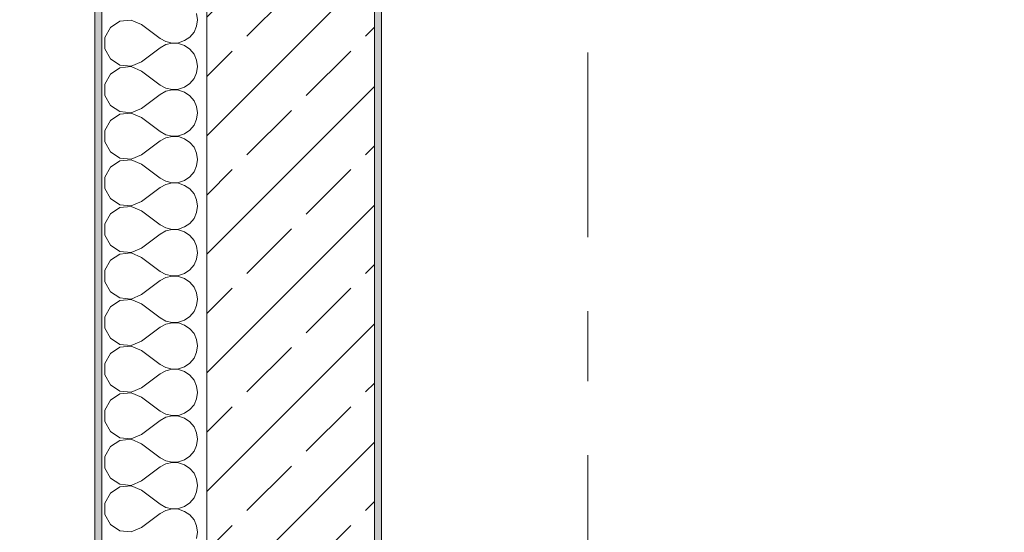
# Model space of a CAD drawing. Header units: metres. Extents: x -3.6 to 84.5, y -11 to 16.8.
# Tile 77 of 256: x -0.3 to 1.1, y 11.5 to 12.2. Entities that reach past the tile are written whole.
import ezdxf

# ---------------------------------------------------------------- set-up
doc = ezdxf.new("R2010")
doc.units = ezdxf.units.M
doc.header["$MEASUREMENT"] = 0
doc.linetypes.add('Strichlinie doppelt', pattern=[0.546806, 0.264583, -0.105833, 0.070556, -0.105833])
for name, color, linetype in [('152 - Bemaßung_ Beschriftung.Ausbau', 7, 'Continuous'), ('451 - Universal.Achsen Raster', 7, 'Continuous'), ('603 - Struktur.Bodenplatte_ Decke Roh', 7, 'Continuous'), ('604 - Struktur.Wand Aussen', 7, 'Continuous'), ('650 - Abdeckung.Fußboden Aufbau', 7, 'Continuous')]:
    doc.layers.add(name, color=color, linetype=linetype)
doc.styles.add('ERSTELLTER_STIL_2', font='txt')
doc.dimstyles.new('ERSTELLTER_STIL__1', dxfattribs={"dimtxt": 0.1, "dimasz": 0.0532, "dimexe": 0.18, "dimexo": 0.0625, "dimgap": 0, "dimtad": 1, "dimzin": 0, "dimdsep": 46, "dimtxsty": 'ERSTELLTER_STIL_2', "dimblk": 'ARROWHEAD_2', "dimblk1": 'ARROWHEAD_2', "dimblk2": 'ARROWHEAD_2', "dimcen": 0.09, "dimse1": 1, "dimse2": 1, "dimclrd": 7, "dimclre": 7, "dimclrt": 7, "dimazin": 0, "dimtfac": 1, "dimtdec": 4, "dimtmove": 0, "dimatfit": 3, "dimfxl": 1, "dimtolj": 1, "dimtzin": 0, "dimarcsym": 0})
doc.dimstyles.new('ERSTELLTER_STIL__10', dxfattribs={"dimtxt": 0.1, "dimasz": 0.0532, "dimexe": 0.18, "dimexo": 0.0625, "dimgap": 0, "dimtad": 1, "dimzin": 0, "dimdsep": 46, "dimtxsty": 'ERSTELLTER_STIL_2', "dimblk": 'ARROWHEAD_2', "dimblk1": 'ARROWHEAD_2', "dimblk2": 'ARROWHEAD_2', "dimcen": 0.09, "dimse1": 1, "dimse2": 1, "dimclrd": 256, "dimclre": 256, "dimclrt": 256, "dimazin": 0, "dimtfac": 1, "dimtdec": 4, "dimtmove": 0, "dimatfit": 3, "dimfxl": 1, "dimtolj": 1, "dimtzin": 0, "dimarcsym": 0})
doc.dimstyles.new('ERSTELLTER_STIL__3', dxfattribs={"dimtxt": 0.1, "dimasz": 0.0532, "dimexe": 0.18, "dimexo": 0.0625, "dimgap": 0, "dimtad": 1, "dimtih": 1, "dimtoh": 1, "dimzin": 0, "dimdsep": 46, "dimtxsty": 'ERSTELLTER_STIL_2', "dimblk": 'ARROWHEAD_2', "dimblk1": 'ARROWHEAD_2', "dimblk2": 'ARROWHEAD_2', "dimcen": 0.09, "dimse1": 1, "dimse2": 1, "dimclrd": 7, "dimclre": 7, "dimclrt": 7, "dimazin": 0, "dimtfac": 1, "dimtdec": 4, "dimtmove": 0, "dimatfit": 3, "dimfxl": 1, "dimtolj": 1, "dimtzin": 0, "dimarcsym": 0})
doc.dimstyles.new('ERSTELLTER_STIL__4', dxfattribs={"dimtxt": 0.1, "dimasz": 0.0532, "dimexe": 0.18, "dimexo": 0.0625, "dimgap": 0, "dimtad": 1, "dimtih": 1, "dimtoh": 1, "dimzin": 0, "dimdsep": 46, "dimtxsty": 'ERSTELLTER_STIL_2', "dimblk": 'ARROWHEAD_2', "dimblk1": 'ARROWHEAD_2', "dimblk2": 'ARROWHEAD_2', "dimcen": 0.09, "dimse1": 1, "dimse2": 1, "dimclrd": 7, "dimclre": 7, "dimclrt": 7, "dimazin": 0, "dimtfac": 1, "dimtdec": 4, "dimtmove": 2, "dimatfit": 3, "dimfxl": 1, "dimtolj": 1, "dimtzin": 0, "dimarcsym": 0})

# ---------------------------------------------------------------- blocks, each defined once
blk = doc.blocks.new('*X25')
at = {"layer": '604 - Struktur.Wand Aussen', "color": 7, "linetype": 'Continuous', "lineweight": 5}
for p, q in [((-0.1233, 12.1996), (-0.1395, 12.1981)), ((-0.1083, 12.1933), (-0.1233, 12.1996)), ((-0.0283, 12.2), (-0.0296, 12.2091)), ((-0.0296, 12.1909), (-0.0283, 12.2)), ((-0.153, 12.1891), (-0.1607, 12.1748)), ((-0.1395, 12.1981), (-0.153, 12.1891)), ((-0.1083, 12.1933), (-0.0817, 12.1733)), ((-0.0333, 12.1825), (-0.0296, 12.1909)), ((-0.1607, 12.1748), (-0.1607, 12.1585)), ((-0.0817, 12.1733), (-0.0736, 12.1689)), ((-0.0468, 12.1702), (-0.0392, 12.1754)), ((-0.0392, 12.1754), (-0.0333, 12.1825)), ((-0.1607, 12.1585), (-0.153, 12.1442)), ((-0.1083, 12.14), (-0.0817, 12.16)), ((-0.0736, 12.1645), (-0.0817, 12.16)), ((-0.0736, 12.1689), (-0.0647, 12.1668)), ((-0.0647, 12.1665), (-0.0736, 12.1645)), ((-0.0647, 12.1668), (-0.0555, 12.1672)), ((-0.0555, 12.1661), (-0.0647, 12.1665)), ((-0.0555, 12.1672), (-0.0468, 12.1702)), ((-0.0468, 12.1631), (-0.0555, 12.1661)), ((-0.0392, 12.1579), (-0.0468, 12.1631)), ((-0.0333, 12.1509), (-0.0392, 12.1579)), ((-0.153, 12.1442), (-0.1395, 12.1352)), ((-0.0296, 12.1424), (-0.0333, 12.1509)), ((-0.0283, 12.1333), (-0.0296, 12.1424)), ((-0.1395, 12.1314), (-0.153, 12.1224)), ((-0.1395, 12.1352), (-0.1233, 12.1337)), ((-0.1233, 12.133), (-0.1395, 12.1314)), ((-0.1233, 12.1337), (-0.1083, 12.14)), ((-0.1083, 12.1267), (-0.1233, 12.133)), ((-0.0296, 12.1242), (-0.0283, 12.1333)), ((-0.153, 12.1224), (-0.1607, 12.1081)), ((-0.1083, 12.1267), (-0.0817, 12.1067)), ((-0.0392, 12.1087), (-0.0333, 12.1158)), ((-0.0333, 12.1158), (-0.0296, 12.1242)), ((-0.1607, 12.1081), (-0.1607, 12.0919)), ((-0.0817, 12.1067), (-0.0736, 12.1022)), ((-0.0736, 12.1022), (-0.0647, 12.1001)), ((-0.0647, 12.1001), (-0.0555, 12.1006)), ((-0.0555, 12.1006), (-0.0468, 12.1035)), ((-0.0468, 12.1035), (-0.0392, 12.1087)), ((-0.1607, 12.0919), (-0.153, 12.0776)), ((-0.1083, 12.0733), (-0.0817, 12.0933)), ((-0.0736, 12.0978), (-0.0817, 12.0933)), ((-0.0647, 12.0999), (-0.0736, 12.0978)), ((-0.0555, 12.0994), (-0.0647, 12.0999)), ((-0.0468, 12.0965), (-0.0555, 12.0994)), ((-0.0392, 12.0913), (-0.0468, 12.0965)), ((-0.0333, 12.0842), (-0.0392, 12.0913)), ((-0.153, 12.0776), (-0.1395, 12.0686)), ((-0.1233, 12.067), (-0.1083, 12.0733)), ((-0.0296, 12.0758), (-0.0333, 12.0842)), ((-0.0283, 12.0667), (-0.0296, 12.0758)), ((-0.1395, 12.0648), (-0.153, 12.0558)), ((-0.1395, 12.0686), (-0.1233, 12.067)), ((-0.1233, 12.0663), (-0.1395, 12.0648)), ((-0.1083, 12.06), (-0.1233, 12.0663)), ((-0.1083, 12.06), (-0.0817, 12.04)), ((-0.0296, 12.0576), (-0.0283, 12.0667)), ((-0.153, 12.0558), (-0.1607, 12.0415)), ((-0.0392, 12.0421), (-0.0333, 12.0491)), ((-0.0333, 12.0491), (-0.0296, 12.0576)), ((-0.1607, 12.0415), (-0.1607, 12.0252)), ((-0.0817, 12.04), (-0.0736, 12.0355)), ((-0.0736, 12.0311), (-0.0817, 12.0267)), ((-0.0736, 12.0355), (-0.0647, 12.0335)), ((-0.0647, 12.0332), (-0.0736, 12.0311)), ((-0.0647, 12.0335), (-0.0555, 12.0339)), ((-0.0555, 12.0328), (-0.0647, 12.0332)), ((-0.0555, 12.0339), (-0.0468, 12.0369)), ((-0.0468, 12.0298), (-0.0555, 12.0328)), ((-0.0468, 12.0369), (-0.0392, 12.0421)), ((-0.0392, 12.0246), (-0.0468, 12.0298)), ((-0.1607, 12.0252), (-0.153, 12.0109)), ((-0.1083, 12.0067), (-0.0817, 12.0267)), ((-0.0333, 12.0175), (-0.0392, 12.0246)), ((-0.0296, 12.0091), (-0.0333, 12.0175)), ((-0.153, 12.0109), (-0.1395, 12.0019)), ((-0.1395, 12.0019), (-0.1233, 12.0004)), ((-0.1233, 12.0004), (-0.1083, 12.0067)), ((-0.0283, 12), (-0.0296, 12.0091)), ((-0.153, 11.9891), (-0.1607, 11.9748)), ((-0.1395, 11.9981), (-0.153, 11.9891)), ((-0.1233, 11.9996), (-0.1395, 11.9981)), ((-0.1083, 11.9933), (-0.1233, 11.9996)), ((-0.1083, 11.9933), (-0.0817, 11.9733)), ((-0.0333, 11.9825), (-0.0296, 11.9909)), ((-0.0296, 11.9909), (-0.0283, 12)), ((-0.1607, 11.9748), (-0.1607, 11.9585)), ((-0.0817, 11.9733), (-0.0736, 11.9689)), ((-0.0468, 11.9702), (-0.0392, 11.9754)), ((-0.0392, 11.9754), (-0.0333, 11.9825)), ((-0.1083, 11.94), (-0.0817, 11.96)), ((-0.0736, 11.9645), (-0.0817, 11.96)), ((-0.0736, 11.9689), (-0.0647, 11.9668)), ((-0.0647, 11.9665), (-0.0736, 11.9645)), ((-0.0647, 11.9668), (-0.0555, 11.9672)), ((-0.0555, 11.9661), (-0.0647, 11.9665)), ((-0.0555, 11.9672), (-0.0468, 11.9702)), ((-0.0468, 11.9631), (-0.0555, 11.9661)), ((-0.0392, 11.9579), (-0.0468, 11.9631)), ((-0.1607, 11.9585), (-0.153, 11.9442)), ((-0.0333, 11.9509), (-0.0392, 11.9579)), ((-0.0296, 11.9424), (-0.0333, 11.9509)), ((-0.153, 11.9442), (-0.1395, 11.9352)), ((-0.1395, 11.9314), (-0.153, 11.9224)), ((-0.1395, 11.9352), (-0.1233, 11.9337)), ((-0.1233, 11.933), (-0.1395, 11.9314)), ((-0.1233, 11.9337), (-0.1083, 11.94)), ((-0.1083, 11.9267), (-0.1233, 11.933)), ((-0.0283, 11.9333), (-0.0296, 11.9424)), ((-0.0296, 11.9242), (-0.0283, 11.9333)), ((-0.153, 11.9224), (-0.1607, 11.9081)), ((-0.1083, 11.9267), (-0.0817, 11.9067)), ((-0.0333, 11.9158), (-0.0296, 11.9242)), ((-0.1607, 11.9081), (-0.1607, 11.8919)), ((-0.0817, 11.9067), (-0.0736, 11.9022)), ((-0.0555, 11.9006), (-0.0468, 11.9035)), ((-0.0468, 11.9035), (-0.0392, 11.9087)), ((-0.0392, 11.9087), (-0.0333, 11.9158)), ((-0.1607, 11.8919), (-0.153, 11.8776)), ((-0.1083, 11.8733), (-0.0817, 11.8933)), ((-0.0736, 11.8978), (-0.0817, 11.8933)), ((-0.0736, 11.9022), (-0.0647, 11.9001)), ((-0.0647, 11.8999), (-0.0736, 11.8978)), ((-0.0647, 11.9001), (-0.0555, 11.9006)), ((-0.0555, 11.8994), (-0.0647, 11.8999)), ((-0.0468, 11.8965), (-0.0555, 11.8994)), ((-0.0392, 11.8913), (-0.0468, 11.8965)), ((-0.0333, 11.8842), (-0.0392, 11.8913)), ((-0.153, 11.8776), (-0.1395, 11.8686)), ((-0.0296, 11.8758), (-0.0333, 11.8842)), ((-0.0283, 11.8667), (-0.0296, 11.8758)), ((-0.1395, 11.8648), (-0.153, 11.8558)), ((-0.1395, 11.8686), (-0.1233, 11.867)), ((-0.1233, 11.8663), (-0.1395, 11.8648)), ((-0.1233, 11.867), (-0.1083, 11.8733)), ((-0.1083, 11.86), (-0.1233, 11.8663)), ((-0.0296, 11.8576), (-0.0283, 11.8667)), ((-0.153, 11.8558), (-0.1607, 11.8415)), ((-0.1083, 11.86), (-0.0817, 11.84)), ((-0.0392, 11.8421), (-0.0333, 11.8491)), ((-0.0333, 11.8491), (-0.0296, 11.8576)), ((-0.1607, 11.8415), (-0.1607, 11.8252)), ((-0.0817, 11.84), (-0.0736, 11.8355)), ((-0.0736, 11.8355), (-0.0647, 11.8335)), ((-0.0647, 11.8332), (-0.0736, 11.8311)), ((-0.0647, 11.8335), (-0.0555, 11.8339)), ((-0.0555, 11.8328), (-0.0647, 11.8332)), ((-0.0555, 11.8339), (-0.0468, 11.8369)), ((-0.0468, 11.8298), (-0.0555, 11.8328)), ((-0.0468, 11.8369), (-0.0392, 11.8421)), ((-0.1607, 11.8252), (-0.153, 11.8109)), ((-0.1083, 11.8067), (-0.0817, 11.8267)), ((-0.0736, 11.8311), (-0.0817, 11.8267)), ((-0.0392, 11.8246), (-0.0468, 11.8298)), ((-0.0333, 11.8175), (-0.0392, 11.8246)), ((-0.153, 11.8109), (-0.1395, 11.8019)), ((-0.1233, 11.8004), (-0.1083, 11.8067)), ((-0.0296, 11.8091), (-0.0333, 11.8175)), ((-0.0283, 11.8), (-0.0296, 11.8091)), ((-0.1395, 11.7981), (-0.153, 11.7891)), ((-0.1395, 11.8019), (-0.1233, 11.8004)), ((-0.1233, 11.7996), (-0.1395, 11.7981)), ((-0.1083, 11.7933), (-0.1233, 11.7996)), ((-0.1083, 11.7933), (-0.0817, 11.7733)), ((-0.0333, 11.7825), (-0.0296, 11.7909)), ((-0.0296, 11.7909), (-0.0283, 11.8)), ((-0.153, 11.7891), (-0.1607, 11.7748)), ((-0.0392, 11.7754), (-0.0333, 11.7825)), ((-0.1607, 11.7748), (-0.1607, 11.7585)), ((-0.0817, 11.7733), (-0.0736, 11.7689)), ((-0.0736, 11.7645), (-0.0817, 11.76)), ((-0.0736, 11.7689), (-0.0647, 11.7668)), ((-0.0647, 11.7665), (-0.0736, 11.7645)), ((-0.0647, 11.7668), (-0.0555, 11.7672)), ((-0.0555, 11.7661), (-0.0647, 11.7665)), ((-0.0555, 11.7672), (-0.0468, 11.7702)), ((-0.0468, 11.7631), (-0.0555, 11.7661)), ((-0.0468, 11.7702), (-0.0392, 11.7754)), ((-0.0392, 11.7579), (-0.0468, 11.7631)), ((-0.1607, 11.7585), (-0.153, 11.7442)), ((-0.1083, 11.74), (-0.0817, 11.76)), ((-0.0333, 11.7509), (-0.0392, 11.7579)), ((-0.0296, 11.7424), (-0.0333, 11.7509)), ((-0.153, 11.7442), (-0.1395, 11.7352)), ((-0.1395, 11.7352), (-0.1233, 11.7337)), ((-0.1233, 11.7337), (-0.1083, 11.74)), ((-0.0283, 11.7333), (-0.0296, 11.7424)), ((-0.153, 11.7224), (-0.1607, 11.7081)), ((-0.1395, 11.7314), (-0.153, 11.7224)), ((-0.1233, 11.733), (-0.1395, 11.7314)), ((-0.1083, 11.7267), (-0.1233, 11.733)), ((-0.1083, 11.7267), (-0.0817, 11.7067)), ((-0.0333, 11.7158), (-0.0296, 11.7242)), ((-0.0296, 11.7242), (-0.0283, 11.7333)), ((-0.1607, 11.7081), (-0.1607, 11.6919)), ((-0.0817, 11.7067), (-0.0736, 11.7022)), ((-0.0468, 11.7035), (-0.0392, 11.7087)), ((-0.0392, 11.7087), (-0.0333, 11.7158)), ((-0.1607, 11.6919), (-0.153, 11.6776)), ((-0.1083, 11.6733), (-0.0817, 11.6933)), ((-0.0736, 11.6978), (-0.0817, 11.6933)), ((-0.0736, 11.7022), (-0.0647, 11.7001)), ((-0.0647, 11.6999), (-0.0736, 11.6978)), ((-0.0647, 11.7001), (-0.0555, 11.7006)), ((-0.0555, 11.6994), (-0.0647, 11.6999)), ((-0.0555, 11.7006), (-0.0468, 11.7035)), ((-0.0468, 11.6965), (-0.0555, 11.6994)), ((-0.0392, 11.6913), (-0.0468, 11.6965)), ((-0.153, 11.6776), (-0.1395, 11.6686)), ((-0.0333, 11.6842), (-0.0392, 11.6913)), ((-0.0296, 11.6758), (-0.0333, 11.6842)), ((-0.1395, 11.6648), (-0.153, 11.6558)), ((-0.1395, 11.6686), (-0.1233, 11.667)), ((-0.1233, 11.6663), (-0.1395, 11.6648)), ((-0.1233, 11.667), (-0.1083, 11.6733)), ((-0.1083, 11.66), (-0.1233, 11.6663)), ((-0.0283, 11.6667), (-0.0296, 11.6758)), ((-0.0296, 11.6576), (-0.0283, 11.6667)), ((-0.153, 11.6558), (-0.1607, 11.6415)), ((-0.1083, 11.66), (-0.0817, 11.64)), ((-0.0333, 11.6491), (-0.0296, 11.6576)), ((-0.1607, 11.6415), (-0.1607, 11.6252)), ((-0.0817, 11.64), (-0.0736, 11.6355)), ((-0.0736, 11.6355), (-0.0647, 11.6335)), ((-0.0555, 11.6339), (-0.0468, 11.6369)), ((-0.0468, 11.6369), (-0.0392, 11.6421)), ((-0.0392, 11.6421), (-0.0333, 11.6491)), ((-0.1607, 11.6252), (-0.153, 11.6109)), ((-0.1083, 11.6067), (-0.0817, 11.6267)), ((-0.0736, 11.6311), (-0.0817, 11.6267)), ((-0.0647, 11.6332), (-0.0736, 11.6311)), ((-0.0647, 11.6335), (-0.0555, 11.6339)), ((-0.0555, 11.6328), (-0.0647, 11.6332)), ((-0.0468, 11.6298), (-0.0555, 11.6328)), ((-0.0392, 11.6246), (-0.0468, 11.6298)), ((-0.0333, 11.6175), (-0.0392, 11.6246)), ((-0.153, 11.6109), (-0.1395, 11.6019)), ((-0.0296, 11.6091), (-0.0333, 11.6175)), ((-0.0283, 11.6), (-0.0296, 11.6091)), ((-0.1395, 11.5981), (-0.153, 11.5891)), ((-0.1395, 11.6019), (-0.1233, 11.6004)), ((-0.1233, 11.5996), (-0.1395, 11.5981)), ((-0.1233, 11.6004), (-0.1083, 11.6067)), ((-0.1083, 11.5933), (-0.1233, 11.5996)), ((-0.1083, 11.5933), (-0.0817, 11.5733)), ((-0.0296, 11.5909), (-0.0283, 11.6)), ((-0.153, 11.5891), (-0.1607, 11.5748)), ((-0.0392, 11.5754), (-0.0333, 11.5825)), ((-0.0333, 11.5825), (-0.0296, 11.5909)), ((-0.1607, 11.5748), (-0.1607, 11.5585)), ((-0.0817, 11.5733), (-0.0736, 11.5689)), ((-0.0736, 11.5689), (-0.0647, 11.5668)), ((-0.0647, 11.5665), (-0.0736, 11.5645)), ((-0.0647, 11.5668), (-0.0555, 11.5672)), ((-0.0555, 11.5661), (-0.0647, 11.5665)), ((-0.0555, 11.5672), (-0.0468, 11.5702)), ((-0.0468, 11.5631), (-0.0555, 11.5661)), ((-0.0468, 11.5702), (-0.0392, 11.5754)), ((-0.1607, 11.5585), (-0.153, 11.5442)), ((-0.1083, 11.54), (-0.0817, 11.56)), ((-0.0736, 11.5645), (-0.0817, 11.56)), ((-0.0392, 11.5579), (-0.0468, 11.5631)), ((-0.0333, 11.5509), (-0.0392, 11.5579)), ((-0.0296, 11.5424), (-0.0333, 11.5509)), ((-0.153, 11.5442), (-0.1395, 11.5352)), ((-0.1233, 11.5337), (-0.1083, 11.54)), ((-0.0283, 11.5333), (-0.0296, 11.5424)), ((-0.1395, 11.5314), (-0.153, 11.5224)), ((-0.1395, 11.5352), (-0.1233, 11.5337)), ((-0.1233, 11.533), (-0.1395, 11.5314)), ((-0.1083, 11.5267), (-0.1233, 11.533)), ((-0.1083, 11.5267), (-0.0817, 11.5067)), ((-0.0333, 11.5158), (-0.0296, 11.5242)), ((-0.0296, 11.5242), (-0.0283, 11.5333)), ((-0.153, 11.5224), (-0.1607, 11.5081)), ((-0.0468, 11.5035), (-0.0392, 11.5087)), ((-0.0392, 11.5087), (-0.0333, 11.5158)), ((-0.1607, 11.5081), (-0.1607, 11.4919)), ((-0.0817, 11.5067), (-0.0736, 11.5022)), ((-0.0736, 11.4978), (-0.0817, 11.4933)), ((-0.0736, 11.5022), (-0.0647, 11.5001)), ((-0.0647, 11.4999), (-0.0736, 11.4978)), ((-0.0647, 11.5001), (-0.0555, 11.5006)), ((-0.0555, 11.4994), (-0.0647, 11.4999)), ((-0.0555, 11.5006), (-0.0468, 11.5035)), ((-0.0468, 11.4965), (-0.0555, 11.4994)), ((-0.0392, 11.4913), (-0.0468, 11.4965)), ((-0.1607, 11.4919), (-0.153, 11.4776)), ((-0.1083, 11.4733), (-0.0817, 11.4933)), ((-0.0333, 11.4842), (-0.0392, 11.4913)), ((-0.0296, 11.4758), (-0.0333, 11.4842)), ((-0.153, 11.4776), (-0.1395, 11.4686)), ((-0.1395, 11.4686), (-0.1233, 11.467)), ((-0.1233, 11.467), (-0.1083, 11.4733)), ((-0.0283, 11.4667), (-0.0296, 11.4758)), ((-0.0296, 11.4576), (-0.0283, 11.4667))]:
    blk.add_line(p, q, dxfattribs=at)
blk = doc.blocks.new('*D241')
at = {"layer": '152 - Bemaßung_ Beschriftung.Ausbau', "color": 160, "linetype": 'Continuous', "lineweight": 5, "true_color": 0x3232ff}
for p, q in [((-3.21, 13.7152), (-3.14, 13.6748)), ((-3.175, 13.15), (-3.175, 13.695)), ((-3.21, 13.1702), (-3.14, 13.1298)), ((-3.1225, 13.15), (-3.2275, 13.15)), ((-3.175, 8.3), (-3.175, 13.15))]:
    blk.add_line(p, q, dxfattribs=at)
at = {"layer": '152 - Bemaßung_ Beschriftung.Ausbau', "color": 160, "lineweight": 5, "true_color": 0x3232ff, "char_height": 0.1, "attachment_point": 7, "rotation": 90, "style": 'ERSTELLTER_STIL_2'}
for s, insert in [('\\A1;{\\pql;\\fArial|b0|i0|c0|p38;54\\fArial|b0|i0|c0|p38;\\A1{\\H.66x;\\S5^  ;}}', (-3.1934, 13.2457)), ('\\A1;{\\pql;\\fArial|b0|i0|c0|p38;15}', (-3.195, 13.523))]:
    blk.add_mtext(s, dxfattribs=dict(at, insert=insert))
blk = doc.blocks.new('ARROWHEAD_2')
at = {"color": 0, "linetype": 'Continuous', "lineweight": 0}
for p, q in [((-0.378, -0.655), (0.378, 0.655)), ((0, 0), (-1, 0))]:
    blk.add_line(p, q, dxfattribs=at)
blk = doc.blocks.new('*D243')
at = {"layer": '152 - Bemaßung_ Beschriftung.Ausbau', "color": 7, "linetype": 'Continuous', "lineweight": 5}
for p, q in [((-2.675, 13.845), (-2.675, 13.8792)), ((-2.64, 13.8248), (-2.71, 13.8652)), ((-2.6225, 13.845), (-2.7275, 13.845)), ((-2.675, -0.145), (-2.675, 13.845)), ((-2.71, -0.1248), (-2.64, -0.1652)), ((-2.6225, -0.145), (-2.7275, -0.145)), ((-2.675, -0.1792), (-2.675, -0.145))]:
    blk.add_line(p, q, dxfattribs=at)
at = {"layer": '152 - Bemaßung_ Beschriftung.Ausbau', "color": 7, "lineweight": 5, "insert": (-2.695, 6.679), "char_height": 0.1, "attachment_point": 7, "rotation": 90, "style": 'ERSTELLTER_STIL_2'}
blk.add_mtext('\\A1;{\\pql;\\fArial|b0|i0|c0|p38;13,99}', dxfattribs=at)
blk = doc.blocks.new('*D321')
at = {"layer": '152 - Bemaßung_ Beschriftung.Ausbau', "color": 7, "linetype": 'Continuous', "lineweight": 5}
for p, q in [((-0.165, 14.8025), (-0.165, 14.9075)), ((-0.015, 14.8025), (-0.015, 14.9075)), ((-0.1448, 14.89), (-0.1852, 14.82)), ((0.0052, 14.89), (-0.0352, 14.82)), ((-0.1992, 14.855), (-0.165, 14.855)), ((-0.165, 14.855), (-0.015, 14.855)), ((-0.015, 14.855), (1.12, 14.855))]:
    blk.add_line(p, q, dxfattribs=at)
at = {"layer": '152 - Bemaßung_ Beschriftung.Ausbau', "color": 7, "lineweight": 5, "insert": (-0.1651, 14.8645), "char_height": 0.1, "attachment_point": 7, "style": 'ERSTELLTER_STIL_2'}
blk.add_mtext('\\A1;{\\pql;\\fArial|b0|i0|c0|p38;15}', dxfattribs=at)
blk = doc.blocks.new('*D322')
at = {"layer": '152 - Bemaßung_ Beschriftung.Ausbau', "color": 7, "linetype": 'Continuous', "lineweight": 5}
for p, q in [((0.0052, 14.89), (-0.0352, 14.82)), ((-0.015, 14.855), (1.12, 14.855))]:
    blk.add_line(p, q, dxfattribs=at)
blk = doc.blocks.new('*D360')
at = {"layer": '152 - Bemaßung_ Beschriftung.Ausbau', "color": 7, "linetype": 'Continuous', "lineweight": 5}
for p, q in [((-0.165, 15.3025), (-0.165, 15.4075)), ((-0.015, 15.3025), (-0.015, 15.4075)), ((-0.1448, 15.39), (-0.1852, 15.32)), ((0.0052, 15.39), (-0.0352, 15.32)), ((-0.1992, 15.355), (-0.165, 15.355)), ((-0.165, 15.355), (-0.015, 15.355)), ((-0.015, 15.355), (0.225, 15.355))]:
    blk.add_line(p, q, dxfattribs=at)
at = {"layer": '152 - Bemaßung_ Beschriftung.Ausbau', "color": 7, "lineweight": 5, "insert": (-0.1651, 15.3645), "char_height": 0.1, "attachment_point": 7, "style": 'ERSTELLTER_STIL_2'}
blk.add_mtext('\\A1;{\\pql;\\fArial|b0|i0|c0|p38;15}', dxfattribs=at)
blk = doc.blocks.new('*D361')
at = {"layer": '152 - Bemaßung_ Beschriftung.Ausbau', "color": 7, "linetype": 'Continuous', "lineweight": 5}
for p, q in [((0.0052, 15.39), (-0.0352, 15.32)), ((-0.015, 15.355), (0.225, 15.355))]:
    blk.add_line(p, q, dxfattribs=at)
blk = doc.blocks.new('*D362')
at = {"layer": '152 - Bemaßung_ Beschriftung.Ausbau', "color": 7, "linetype": 'Continuous', "lineweight": 5}
for p, q in [((0.0052, 15.39), (-0.0352, 15.32)), ((0.2452, 15.39), (0.2048, 15.32)), ((-0.015, 15.355), (0.225, 15.355))]:
    blk.add_line(p, q, dxfattribs=at)
at = {"layer": '152 - Bemaßung_ Beschriftung.Ausbau', "color": 7, "lineweight": 5, "insert": (0.0291, 15.375), "char_height": 0.1, "attachment_point": 7, "style": 'ERSTELLTER_STIL_2'}
blk.add_mtext('\\A1;{\\pql;\\fArial|b0|i0|c0|p38;24}', dxfattribs=at)
blk = doc.blocks.new('*D363')
at = {"layer": '152 - Bemaßung_ Beschriftung.Ausbau', "color": 7, "linetype": 'Continuous', "lineweight": 5}
for p, q in [((0.225, 15.3025), (0.225, 15.4075)), ((7.67, 15.3025), (7.67, 15.4075)), ((0.2452, 15.39), (0.2048, 15.32)), ((7.6902, 15.39), (7.6498, 15.32)), ((-0.015, 15.355), (0.225, 15.355)), ((0.225, 15.355), (7.67, 15.355)), ((7.67, 15.355), (7.8, 15.355))]:
    blk.add_line(p, q, dxfattribs=at)
at = {"layer": '152 - Bemaßung_ Beschriftung.Ausbau', "color": 7, "lineweight": 5, "char_height": 0.1, "attachment_point": 7, "style": 'ERSTELLTER_STIL_2'}
for s, insert in [('\\A1;{\\pql;\\fArial|b0|i0|c0|p38;7,44\\fArial|b0|i0|c0|p38;\\A1{\\H.66x;\\S5^  ;}}', (3.7135, 15.3556)), ('\\A1;{\\pql;\\fArial|b0|i0|c0|p38;13}', (7.498, 15.375))]:
    blk.add_mtext(s, dxfattribs=dict(at, insert=insert))
blk = doc.blocks.new('*D394')
at = {"layer": '152 - Bemaßung_ Beschriftung.Ausbau', "color": 7, "linetype": 'Continuous', "lineweight": 5}
for p, q in [((-0.165, 15.8025), (-0.165, 15.9075)), ((-0.015, 15.8025), (-0.015, 15.9075)), ((-0.1448, 15.89), (-0.1852, 15.82)), ((0.0052, 15.89), (-0.0352, 15.82)), ((-0.1992, 15.855), (-0.165, 15.855)), ((-0.165, 15.855), (-0.015, 15.855)), ((-0.015, 15.855), (0.225, 15.855))]:
    blk.add_line(p, q, dxfattribs=at)
at = {"layer": '152 - Bemaßung_ Beschriftung.Ausbau', "color": 7, "lineweight": 5, "insert": (-0.1651, 15.8645), "char_height": 0.1, "attachment_point": 7, "style": 'ERSTELLTER_STIL_2'}
blk.add_mtext('\\A1;{\\pql;\\fArial|b0|i0|c0|p38;15}', dxfattribs=at)
blk = doc.blocks.new('*D395')
at = {"layer": '152 - Bemaßung_ Beschriftung.Ausbau', "color": 7, "linetype": 'Continuous', "lineweight": 5}
for p, q in [((0.0052, 15.89), (-0.0352, 15.82)), ((-0.015, 15.855), (0.225, 15.855))]:
    blk.add_line(p, q, dxfattribs=at)
blk = doc.blocks.new('*D396')
at = {"layer": '152 - Bemaßung_ Beschriftung.Ausbau', "color": 7, "linetype": 'Continuous', "lineweight": 5}
for p, q in [((0.0052, 15.89), (-0.0352, 15.82)), ((0.2452, 15.89), (0.2048, 15.82)), ((-0.015, 15.855), (0.225, 15.855))]:
    blk.add_line(p, q, dxfattribs=at)
at = {"layer": '152 - Bemaßung_ Beschriftung.Ausbau', "color": 7, "lineweight": 5, "char_height": 0.1, "attachment_point": 7, "style": 'ERSTELLTER_STIL_2'}
for s, insert in [('\\A1;{\\pql;\\fArial|b0|i0|c0|p38;15\\fArial|b0|i0|c0|p38;\\A1{\\H.66x;\\S5^  ;}}', (0.2144, 15.8666)), ('\\A1;{\\pql;\\fArial|b0|i0|c0|p38;24}', (0.0291, 15.875))]:
    blk.add_mtext(s, dxfattribs=dict(at, insert=insert))
blk = doc.blocks.new('*D397')
at = {"layer": '152 - Bemaßung_ Beschriftung.Ausbau', "color": 7, "linetype": 'Continuous', "lineweight": 5}
for p, q in [((0.225, 15.8025), (0.225, 15.9075)), ((0.2452, 15.89), (0.2048, 15.82)), ((0.4002, 15.89), (0.3598, 15.82)), ((-0.015, 15.855), (0.225, 15.855)), ((0.225, 15.855), (0.38, 15.855))]:
    blk.add_line(p, q, dxfattribs=at)
blk = doc.blocks.new('*D461')
at = {"layer": '152 - Bemaßung_ Beschriftung.Ausbau', "color": 7, "linetype": 'Continuous', "lineweight": 5}
for p, q in [((-1.175, 7.895), (-1.175, 13.695)), ((-1.21, 7.9152), (-1.14, 7.8748)), ((-1.1225, 7.895), (-1.2275, 7.895)), ((-1.175, 6.105), (-1.175, 7.895)), ((-1.21, 6.1252), (-1.14, 6.0848)), ((-1.1225, 6.105), (-1.2275, 6.105)), ((-1.175, 0.005), (-1.175, 6.105))]:
    blk.add_line(p, q, dxfattribs=at)
at = {"layer": '152 - Bemaßung_ Beschriftung.Ausbau', "color": 7, "lineweight": 5, "char_height": 0.1, "attachment_point": 7, "rotation": 90, "style": 'ERSTELLTER_STIL_2'}
for s, insert in [('\\A1;{\\pql;\\fArial|b0|i0|c0|p38;1,79}', (-1.195, 6.867)), ('\\A1;{\\pql;\\fArial|b0|i0|c0|p38;2,01}', (-1.055, 6.867))]:
    blk.add_mtext(s, dxfattribs=dict(at, insert=insert))
blk = doc.blocks.new('*D462')
at = {"layer": '152 - Bemaßung_ Beschriftung.Ausbau', "color": 7, "linetype": 'Continuous', "lineweight": 5}
for p, q in [((-1.175, 13.695), (-1.175, 13.845)), ((-1.21, 13.7152), (-1.14, 13.6748)), ((-1.1225, 13.695), (-1.2275, 13.695)), ((-1.175, 7.895), (-1.175, 13.695)), ((-1.21, 7.9152), (-1.14, 7.8748))]:
    blk.add_line(p, q, dxfattribs=at)
at = {"layer": '152 - Bemaßung_ Beschriftung.Ausbau', "color": 7, "lineweight": 5, "char_height": 0.1, "attachment_point": 7, "rotation": 90, "style": 'ERSTELLTER_STIL_2'}
for s, insert in [('\\A1;{\\pql;\\fArial|b0|i0|c0|p38;15}', (-1.195, 13.523)), ('\\A1;{\\pql;\\fArial|b0|i0|c0|p38;5,80}', (-1.195, 10.5861))]:
    blk.add_mtext(s, dxfattribs=dict(at, insert=insert))
blk = doc.blocks.new('*D473')
at = {"layer": '152 - Bemaßung_ Beschriftung.Ausbau', "color": 7, "linetype": 'Continuous', "lineweight": 5}
for p, q in [((-2.175, 8.5), (-2.175, 13)), ((-2.21, 8.5202), (-2.14, 8.4798)), ((-2.1225, 8.5), (-2.2275, 8.5)), ((-2.175, 8.1), (-2.175, 8.5)), ((-2.21, 8.1202), (-2.14, 8.0798))]:
    blk.add_line(p, q, dxfattribs=at)
at = {"layer": '152 - Bemaßung_ Beschriftung.Ausbau', "color": 7, "lineweight": 5, "insert": (-2.195, 8.2241), "char_height": 0.1, "attachment_point": 7, "rotation": 90, "style": 'ERSTELLTER_STIL_2'}
blk.add_mtext('\\A1;{\\pql;\\fArial|b0|i0|c0|p38;40}', dxfattribs=at)
blk = doc.blocks.new('*D474')
at = {"layer": '152 - Bemaßung_ Beschriftung.Ausbau', "color": 7, "linetype": 'Continuous', "lineweight": 5}
for p, q in [((-2.175, 13), (-2.175, 13.45)), ((-2.21, 13.0202), (-2.14, 12.9798)), ((-2.1225, 13), (-2.2275, 13)), ((-2.175, 8.5), (-2.175, 13)), ((-2.21, 8.5202), (-2.14, 8.4798))]:
    blk.add_line(p, q, dxfattribs=at)
at = {"layer": '152 - Bemaßung_ Beschriftung.Ausbau', "color": 7, "lineweight": 5, "insert": (-2.195, 10.617), "char_height": 0.1, "attachment_point": 7, "rotation": 90, "style": 'ERSTELLTER_STIL_2'}
blk.add_mtext('\\A1;{\\pql;\\fArial|b0|i0|c0|p38;4,50}', dxfattribs=at)
blk = doc.blocks.new('*D648')
at = {"layer": '152 - Bemaßung_ Beschriftung.Ausbau', "color": 7, "linetype": 'Continuous', "lineweight": 5}
for p, q in [((-1.675, 13.455), (-1.675, 13.695)), ((-1.71, 13.4752), (-1.64, 13.4348)), ((-1.6225, 13.455), (-1.7275, 13.455)), ((-1.675, 0.245), (-1.675, 13.455)), ((-1.71, 0.2652), (-1.64, 0.2248)), ((-1.6225, 0.245), (-1.7275, 0.245)), ((-1.675, 0.005), (-1.675, 0.245))]:
    blk.add_line(p, q, dxfattribs=at)
at = {"layer": '152 - Bemaßung_ Beschriftung.Ausbau', "color": 7, "lineweight": 5, "insert": (-1.695, 6.679), "char_height": 0.1, "attachment_point": 7, "rotation": 90, "style": 'ERSTELLTER_STIL_2'}
blk.add_mtext('\\A1;{\\pql;\\fArial|b0|i0|c0|p38;13,21}', dxfattribs=at)

msp = doc.modelspace()

# ---------------------------------------------------------------- hatches: boundary and pattern name
at = {"layer": '604 - Struktur.Wand Aussen', "linetype": 'Continuous', "lineweight": 0, "true_color": 0x000000}
h = msp.add_hatch(dxfattribs=at)
h.set_pattern_fill('Verputz_0001', color=18, style=0, pattern_type=2)
h.set_pattern_definition([(0, (0, 0), (0, 0.08660254), [0, -0.05]), (0, (0.025, 0.0433), (0, 0.08660254), [0, -0.05])])
h.paths.add_polyline_path([(-0.165, 13.845), (-0.175, 13.845), (-0.175, 7.895), (-0.165, 7.895)])
h = msp.add_hatch(dxfattribs=at)
h.set_pattern_fill('Beton__Stahlbeton_0001', color=18, style=0, pattern_type=2)
h.set_pattern_definition([(45, (0, 0), (-0.0848528, 0.0848528), []), (45, (-0.04243, 0.04243), (-0.0848528, 0.0848528), [0.09, -0.03])])
h.paths.add_polyline_path([(-0.015, 13.455), (-0.015, 7.895), (0.105, 7.895), (0.175, 7.895), (0.225, 7.895), (0.225, 13.455)])
h = msp.add_hatch(dxfattribs=at)
h.set_pattern_fill('Gips_0001', color=18, style=0, pattern_type=2)
h.set_pattern_definition([(45, (0, 0), (-0.01767767, 0.01767767), [0, -0.025])])
h.paths.add_polyline_path([(0.235, 8.51), (0.235, 12.99), (0.225, 12.99), (0.225, 8.51)])

# ---------------------------------------------------------------- linework, layer by layer
at = {"layer": '451 - Universal.Achsen Raster', "color": 160, "linetype": 'Strichlinie doppelt', "lineweight": 9, "true_color": 0x3232ff}
msp.add_line((0.53, -10.585), (0.53, 16.355), dxfattribs=at)
at = {"layer": '603 - Struktur.Bodenplatte_ Decke Roh', "color": 7, "linetype": 'Continuous', "lineweight": 18, "flags": 128}
msp.add_lwpolyline([(62.275, 0.005), (62.275, 13.695), (50.78, 13.695), (50.78, 13), (50.84, 13), (50.84, 8.585), (49.03, 8.585), (49.03, 8.725), (47.41, 8.725), (47.41, 13), (47.48, 13), (47.48, 13.695), (14.78, 13.695), (14.78, 13), (14.84, 13), (14.84, 8.585), (13.03, 8.585), (13.03, 8.725), (11.41, 8.725), (11.41, 13), (11.48, 13), (11.48, 13.695), (-0.015, 13.695), (-0.015, 0.005)], dxfattribs=at)
at = {"layer": '604 - Struktur.Wand Aussen', "color": 7, "linetype": 'Continuous', "lineweight": 5}
msp.add_line((-0.165, 13.705), (-0.165, 7.895), dxfattribs=at)
at = {"layer": '604 - Struktur.Wand Aussen', "color": 7, "linetype": 'Continuous', "lineweight": 13}
for p, q in [((-0.015, 13.455), (-0.015, 7.895)), ((0.225, 8.51), (0.225, 12.99))]:
    msp.add_line(p, q, dxfattribs=at)
at = {"layer": '604 - Struktur.Wand Aussen', "color": 7, "linetype": 'Continuous', "lineweight": 5, "flags": 128}
for points in [[(-0.175, 13.855), (-0.175, 7.895)], [(0.235, 8.51), (0.235, 12.99)]]:
    msp.add_lwpolyline(points, dxfattribs=at)
at = {"layer": '650 - Abdeckung.Fußboden Aufbau', "color": 7, "linetype": 'Continuous', "lineweight": 13, "flags": 128}
msp.add_lwpolyline([(7.67, 12.99), (7.57, 12.99), (7.57, 13.445), (4.29, 13.445), (4.29, 12.99), (3.9702, 12.99), (3.9702, 13.445), (0.69, 13.445), (0.69, 12.99), (0.235, 12.99), (0.235, 8.51), (0.69, 8.51), (0.69, 8.09), (0.235, 8.09), (0.235, 6.01), (0.69, 6.01), (0.69, 5.19), (0.235, 5.19)], dxfattribs=at)

# ---------------------------------------------------------------- block references
at = {"layer": '604 - Struktur.Wand Aussen', "color": 7, "lineweight": 18}
msp.add_blockref('*X25', (0, 0), dxfattribs=at)

# ---------------------------------------------------------------- dimensions: what is measured, and where the dimension line sits
at = {"layer": '152 - Bemaßung_ Beschriftung.Ausbau', "color": 7, "linetype": 'Continuous', "lineweight": 5}
for base, p1, p2, dimstyle, picture, middle in [((0.225, 15.855), (-0.015, 13.695), (0.225, 6.85), 'ERSTELLTER_STIL__3', '*D396', (0.1053, 15.925)), ((-0.015, 15.855), (-0.165, 13.845), (-0.015, 6.85), 'ERSTELLTER_STIL__4', '*D394', (-0.0889, 15.9145)), ((-0.015, 15.855), (-0.015, 6.85), (-0.015, 13.695), 'ERSTELLTER_STIL__3', '*D395', (-0.018146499, 15.9250000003)), ((0.37999, 15.855), (0.225, 6.85), (0.37999, 13.44998), 'ERSTELLTER_STIL__4', '*D397', (0.42574, 15.91825)), ((7.67, 15.355), (0.225, 6.85), (7.67, 10.7499822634), 'ERSTELLTER_STIL__3', '*D363', (3.9784844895, 15.4250000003)), ((-0.015, 15.355), (-0.165, 13.845), (-0.015, 6.85), 'ERSTELLTER_STIL__4', '*D360', (-0.0889, 15.4145)), ((0.225, 15.355), (-0.015, 13.695), (0.225, 6.85), 'ERSTELLTER_STIL__3', '*D362', (0.1053, 15.425)), ((-0.015, 15.355), (-0.015, 6.85), (-0.015, 13.695), 'ERSTELLTER_STIL__3', '*D361', (-0.018146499, 15.4250000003)), ((-0.015, 14.855), (-0.165, 13.845), (-0.015, 6.85), 'ERSTELLTER_STIL__4', '*D321', (-0.0889, 14.9145)), ((-0.015, 14.855), (-0.015, 6.85), (-0.015, 13.695), 'ERSTELLTER_STIL__3', '*D322', (-0.018146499, 14.9250000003))]:
    dim = msp.add_linear_dim(base=base, p1=p1, p2=p2, dimstyle=dimstyle, dxfattribs=at)
    dim.commit()
    dim.dimension.update_dxf_attribs({"geometry": picture, "text_midpoint": middle, "dimtype": 160})
for base, p1, p2, picture, middle in [((-2.675, 13.845), (-0.165, -0.145), (-0.165, 13.845), '*D243', (-2.745, 6.847)), ((-1.175, 13.695), (0.105, 7.895), (-0.015, 13.695), '*D462', (-1.245, 10.716)), ((-1.675, 13.455), (22.1775, 0.245), (31.13, 13.455), '*D648', (-1.745, 6.847)), ((-1.175, 7.895), (0.105, 6.105), (0.105, 7.895), '*D461', (-1.245, 6.9969)), ((-2.175, 13), (0.68, 8.5), (0.38, 13), '*D474', (-2.245, 10.7468)), ((-2.175, 8.5), (0.68, 8.1), (0.68, 8.5), '*D473', (-2.245, 8.3003))]:
    dim = msp.add_linear_dim(base=base, p1=p1, p2=p2, angle=90, dimstyle='ERSTELLTER_STIL__1', dxfattribs=at)
    dim.commit()
    dim.dimension.update_dxf_attribs({"geometry": picture, "text_midpoint": middle, "dimtype": 160, "text_rotation": 90})
at = {"layer": '152 - Bemaßung_ Beschriftung.Ausbau', "color": 160, "linetype": 'Continuous', "lineweight": 5, "true_color": 0x3232ff}
dim = msp.add_linear_dim(base=(-3.175, 13.695), p1=(-3.425, 13.14998), p2=(-0.015, 13.695), angle=90, dimstyle='ERSTELLTER_STIL__10', dxfattribs=at)
dim.commit()
dim.dimension.update_dxf_attribs({"geometry": '*D241', "text_midpoint": (-3.245, 13.45697), "dimtype": 160, "text_rotation": 90})

doc.saveas('drawing.dxf')
